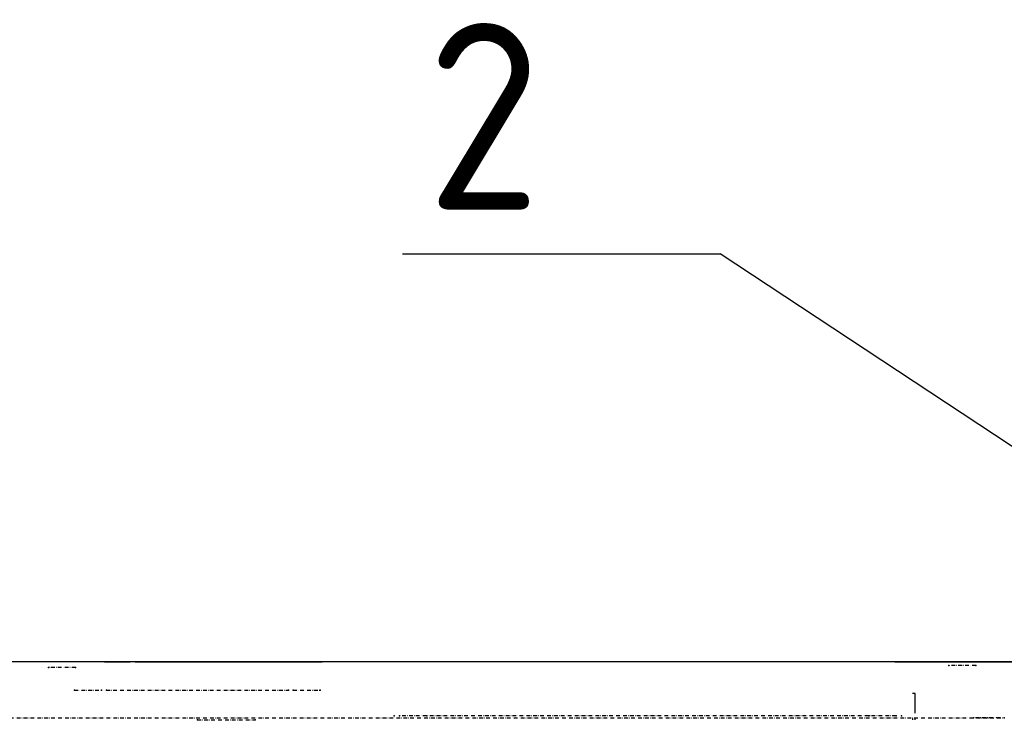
# Model space of a CAD drawing. Header units: millimetres. Extents: x 5305 to 84145, y 9066 to 76599.
# Tile 101 of 158: x 36616 to 39254, y 18146 to 20023. Entities that reach past the tile are written whole.
import ezdxf

# ---------------------------------------------------------------- set-up
doc = ezdxf.new("R2010")
doc.units = ezdxf.units.MM
doc.linetypes.add('STRICHPUNKT2', pattern=[18.5, 10, -4, 0.5, -4])
for name, color, linetype in [('01', 1, 'Continuous'), ('Kante-Höft', 7, 'Continuous'), ('Mitte-Höft', 1, 'Continuous'), ('Pos. Nr.', 2, 'Continuous')]:
    doc.layers.add(name, color=color, linetype=linetype)
doc.styles.get("Standard").update_dxf_attribs({"font": 'isocp.shx'})

# ---------------------------------------------------------------- blocks, each defined once
blk = doc.blocks.new('Stahlbau DS')
at = {"layer": 'Kante-Höft'}
for p, q in [((34824.1, 2600.3), (23683, 2600.3)), ((27141.6, 2600.3), (25537.9, 2600.3)), ((27141.6, 2600.3), (25606.1, 2600.3)), ((27296, 2600.3), (27141.6, 2600.3)), ((27296, 2600.3), (27223.8, 2600.3)), ((27296, 2600.3), (27365.1, 2600.3)), ((27378.2, 2600.3), (27365.1, 2600.3)), ((27378.2, 2600.3), (27865.9, 2600.3)), ((27724.6, 2600.3), (27879, 2600.3)), ((27951.1, 2600.3), (27879, 2600.3)), ((29668.8, 2600.3), (27879, 2600.3)), ((29414, 2600.3), (27951.1, 2600.3)), ((29414, 2600.3), (29703.5, 2600.3)), ((29703.5, 2600.3), (29486.6, 2600.3)), ((29703.5, 2600.3), (29550.5, 2600.3)), ((29562.3, 2600.3), (29703.5, 2600.3)), ((29703.5, 2600.3), (29574.1, 2600.3)), ((29668.8, 2600.3), (29707.4, 2600.3)), ((29672.5, 2600.3), (29668.8, 2600.3)), ((29703.5, 2600.3), (29775.6, 2600.3)), ((29468, 2515.8), (29460.8, 2515.8)), ((29468, 2463.3), (29468, 2515.8)), ((29460.8, 2448.3), (29460.8, 2445.4)), ((29468, 2445.4), (29468, 2448.3))]:
    blk.add_line(p, q, dxfattribs=at)
for p in [(29558.8, 2590.3), (29630.9, 2590.3), (27146, 2585.3), (27218.1, 2585.3), (27215.6, 2524.3), (27287.9, 2524.3), (27301, 2524.3), (27301, 2524.3), (27788.7, 2524.3), (27788.7, 2524.3), (27801.8, 2524.3), (27873.9, 2524.3), (28072, 2455.8), (28086.8, 2455.8), (28159.7, 2455.8), (29344.1, 2455.8), (29417, 2455.8), (29431.8, 2455.8), (27545, 2445.3), (27699.4, 2445.3), (29625, 2450.3), (29695.2, 2450.3), (29706.9, 2450.3)]:
    blk.add_point(p, dxfattribs=at)
at = {"layer": 'Mitte-Höft', "linetype": 'STRICHPUNKT2'}
for p, q in [((29630.9, 2590.3), (29558.8, 2590.3)), ((27218.1, 2585.3), (27146, 2585.3)), ((27215.6, 2524.3), (27287.9, 2524.3)), ((27301, 2524.3), (27788.7, 2524.3)), ((27801.8, 2524.3), (27873.9, 2524.3)), ((29417, 2455.8), (28086.8, 2455.8)), ((24452.3, 2450.3), (29706.9, 2450.3)), ((27545, 2445.3), (27699.4, 2445.3)), ((29695.2, 2450.3), (29625, 2450.3))]:
    blk.add_line(p, q, dxfattribs=at)

msp = doc.modelspace()

# ---------------------------------------------------------------- linework, layer by layer
at = {"layer": 'Pos. Nr.'}
for p in [(37641.1, 19395.7), (40639.2, 17980.1)]:
    msp.add_line(p, (38492.4, 19395.7), dxfattribs=at)

# ---------------------------------------------------------------- block references
at = {"layer": '01'}
msp.add_blockref('Stahlbau DS', (9546.7, 15702.4), dxfattribs=at)

# ---------------------------------------------------------------- texts
at = {"layer": 'Pos. Nr.'}
msp.add_text('2', height=500, dxfattribs=at).set_placement((37706, 19514.4))

doc.saveas('drawing.dxf')
